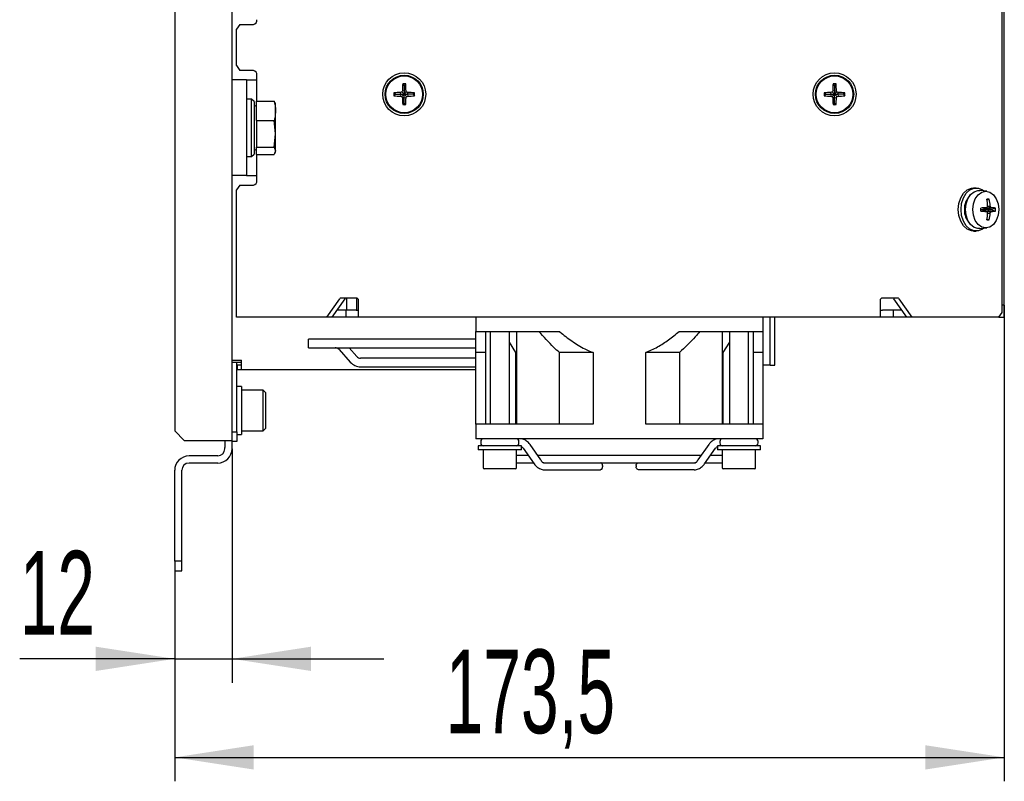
# Model space of a CAD drawing. Header units: millimetres. Extents: x 5 to 414, y 6 to 290.
# Tile 12 of 45: x 165 to 207, y 159 to 191. Entities that reach past the tile are written whole.
import ezdxf

# ---------------------------------------------------------------- set-up
doc = ezdxf.new("R2010")
doc.units = ezdxf.units.MM
doc.layers.add('SLD-0', color=7, linetype='Continuous')
doc.styles.add('SLDTEXTSTYLE0', font='TXT', dxfattribs={"width": 0.605})
doc.dimstyles.new('SLDDIMSTYLE0', dxfattribs={"dimtxt": 3.5, "dimasz": 3.302, "dimexe": 0, "dimexo": 0.0625, "dimgap": 0.875, "dimtad": 1, "dimlfac": 5, "dimrnd": 1e-09, "dimzin": 12, "dimdsep": 46, "dimtxsty": 'SLDTEXTSTYLE0', "dimsah": 1, "dimcen": 0.09, "dimadec": 0, "dimazin": 3, "dimtfac": 1, "dimtofl": 0, "dimtmove": 0, "dimatfit": 3, "dimfxl": 1, "dimfrac": 2, "dimtolj": 1, "dimtzin": 12, "dimarcsym": 0})
doc.dimstyles.new('SLDDIMSTYLE2', dxfattribs={"dimtxt": 3.5, "dimasz": 3.302, "dimexe": 0, "dimexo": 0.0625, "dimgap": 0.875, "dimtad": 1, "dimlfac": 5, "dimrnd": 1e-09, "dimzin": 12, "dimdsep": 46, "dimtxsty": 'SLDTEXTSTYLE0', "dimsah": 1, "dimcen": 0.09, "dimadec": 0, "dimazin": 3, "dimtfac": 1, "dimtmove": 0, "dimatfit": 0, "dimfxl": 1, "dimfrac": 2, "dimtolj": 1, "dimtzin": 12, "dimarcsym": 0})

# ---------------------------------------------------------------- blocks, each defined once
blk = doc.blocks.new('_D_7')
at = {"layer": 'SLD-0'}
for p, q in [((206.544, 178.606), (206.544, 158.699)), ((171.844, 167.506), (171.844, 158.699)), ((171.844, 159.699), (206.544, 159.699))]:
    blk.add_line(p, q, dxfattribs=at)
for points in [[(171.844, 159.699), (175.146, 159.191), (175.146, 160.207)], [(206.544, 159.699), (203.242, 160.207), (203.242, 159.191)]]:
    blk.add_solid(points, dxfattribs=at)
at = {"layer": 'SLD-0', "insert": (183.178, 164.21), "char_height": 3.5, "attachment_point": 1, "style": 'SLDTEXTSTYLE0'}
blk.add_mtext('173,5', dxfattribs=at)
blk = doc.blocks.new('_D_8')
at = {"layer": 'SLD-0'}
for p, q in [((174.244, 172.606), (174.244, 162.82)), ((171.844, 167.506), (171.844, 162.82)), ((171.844, 163.82), (165.361, 163.82)), ((171.844, 163.82), (174.244, 163.82)), ((174.244, 163.82), (180.594, 163.82))]:
    blk.add_line(p, q, dxfattribs=at)
for points in [[(171.844, 163.82), (168.542, 164.328), (168.542, 163.312)], [(174.244, 163.82), (177.546, 163.312), (177.546, 164.328)]]:
    blk.add_solid(points, dxfattribs=at)
at = {"layer": 'SLD-0', "insert": (165.361, 168.332), "char_height": 3.5, "attachment_point": 1, "style": 'SLDTEXTSTYLE0'}
blk.add_mtext('12', dxfattribs=at)

msp = doc.modelspace()

# ---------------------------------------------------------------- linework, layer by layer
at = {"color": 7, "linetype": 'Continuous', "lineweight": 25}
for p, q in [((174.2437, 172.9557), (174.2437, 223.0557)), ((206.4558, 178.3057), (206.4558, 222.9057)), ((206.5437, 178.6057), (206.5437, 223.1057)), ((171.8437, 222.6557), (171.8437, 173.3557)), ((174.5729, 190.3457), (174.4315, 190.1457)), ((174.5729, 190.3457), (175.1386, 190.3457)), ((174.4315, 188.6257), (174.4315, 190.1457)), ((174.4315, 188.6257), (174.5729, 188.4257)), ((175.1386, 188.4257), (174.5729, 188.4257)), ((175.2801, 187.1441), (175.2801, 188.2257)), ((174.8437, 188.0257), (174.2437, 188.0257)), ((174.8437, 188.0257), (174.8437, 184.0257)), ((174.8437, 188.0257), (175.2801, 188.0257)), ((181.4437, 187.7957), (181.3807, 187.8587)), ((181.4437, 187.7957), (181.5066, 187.8587)), ((181.4437, 187.7957), (181.4437, 187.5609)), ((199.4437, 187.7957), (199.3807, 187.8587)), ((199.4437, 187.7957), (199.5066, 187.8587)), ((199.4437, 187.7957), (199.4437, 187.5609)), ((181.0737, 187.4257), (181.0107, 187.4887)), ((181.0737, 187.4257), (181.0107, 187.3627)), ((181.0737, 187.4257), (181.3085, 187.4257)), ((181.3085, 187.4257), (181.2942, 187.5026)), ((181.3085, 187.4257), (181.2942, 187.3487)), ((181.3085, 187.4257), (181.4437, 187.4257)), ((181.4437, 187.4257), (181.346, 187.5233)), ((181.4437, 187.4257), (181.346, 187.3281)), ((181.4437, 187.5609), (181.3667, 187.5751)), ((181.4437, 187.5609), (181.5206, 187.5751)), ((181.4437, 187.5609), (181.4437, 187.4257)), ((181.4437, 187.4257), (181.5413, 187.5233)), ((181.4437, 187.4257), (181.5789, 187.4257)), ((181.4437, 187.4257), (181.5413, 187.3281)), ((181.4437, 187.2905), (181.4437, 187.4257)), ((181.5789, 187.4257), (181.5931, 187.5026)), ((181.5789, 187.4257), (181.5931, 187.3487)), ((181.8137, 187.4257), (181.5789, 187.4257)), ((181.8137, 187.4257), (181.8766, 187.4887)), ((181.8137, 187.4257), (181.8766, 187.3627)), ((199.0737, 187.4257), (199.0107, 187.4887)), ((199.0737, 187.4257), (199.0107, 187.3627)), ((199.0737, 187.4257), (199.3085, 187.4257)), ((199.3085, 187.4257), (199.2942, 187.5026)), ((199.3085, 187.4257), (199.2942, 187.3487)), ((199.3085, 187.4257), (199.4437, 187.4257)), ((199.4437, 187.4257), (199.346, 187.5233)), ((199.4437, 187.4257), (199.346, 187.3281)), ((199.4437, 187.5609), (199.3667, 187.5751)), ((199.4437, 187.5609), (199.5206, 187.5751)), ((199.4437, 187.5609), (199.4437, 187.4257)), ((199.4437, 187.4257), (199.5413, 187.5233)), ((199.4437, 187.4257), (199.5789, 187.4257)), ((199.4437, 187.4257), (199.5413, 187.3281)), ((199.4437, 187.2905), (199.4437, 187.4257)), ((199.5789, 187.4257), (199.5931, 187.5026)), ((199.5789, 187.4257), (199.5931, 187.3487)), ((199.8137, 187.4257), (199.5789, 187.4257)), ((199.8137, 187.4257), (199.8766, 187.4887)), ((199.8137, 187.4257), (199.8766, 187.3627)), ((175.0637, 187.2257), (174.8437, 187.2257)), ((175.1637, 187.1257), (175.0637, 187.2257)), ((175.0637, 184.8257), (175.0637, 187.2257)), ((175.1637, 187.1257), (175.1637, 184.9257)), ((175.2637, 186.9714), (175.1637, 186.9137)), ((175.2637, 187.1441), (176.0074, 187.1441)), ((175.2637, 186.3361), (175.2637, 187.1441)), ((176.0364, 187.0639), (176.0074, 187.1441)), ((176.0637, 187.0257), (176.0482, 187.0682)), ((176.0637, 186.7401), (176.0637, 187.0257)), ((181.4437, 187.2905), (181.3667, 187.2762)), ((181.4437, 187.0557), (181.3807, 186.9927)), ((181.4437, 187.2905), (181.5206, 187.2762)), ((181.4437, 187.0557), (181.4437, 187.2905)), ((181.4437, 187.0557), (181.5066, 186.9927)), ((199.4437, 187.2905), (199.3667, 187.2762)), ((199.4437, 187.0557), (199.3807, 186.9927)), ((199.4437, 187.2905), (199.5206, 187.2762)), ((199.4437, 187.0557), (199.4437, 187.2905)), ((199.4437, 187.0557), (199.5066, 186.9927)), ((176.0637, 185.7769), (176.0637, 186.7401)), ((175.2637, 186.3361), (175.2637, 185.2177)), ((175.2637, 186.3361), (176.0074, 186.3361)), ((176.0637, 185.7769), (176.0074, 186.3361)), ((176.0074, 185.2177), (176.0637, 185.7769)), ((176.0637, 185.0625), (176.0637, 185.7769)), ((175.0637, 184.8257), (175.1637, 184.9257)), ((175.1637, 185.1377), (175.2637, 185.0799)), ((175.2637, 185.2177), (176.0074, 185.2177)), ((175.2637, 184.9073), (175.2637, 185.2177)), ((176.0074, 185.2177), (176.0637, 185.0625)), ((176.0637, 185.0625), (176.0074, 184.9073)), ((176.0482, 184.9832), (176.0637, 185.0257)), ((176.0637, 185.0257), (176.0637, 185.0625)), ((174.8437, 184.8257), (175.0637, 184.8257)), ((175.2637, 184.9073), (176.0074, 184.9073)), ((175.2801, 183.8257), (175.2801, 184.9073)), ((174.8437, 184.0257), (174.2437, 184.0257)), ((174.8437, 184.0257), (175.2801, 184.0257)), ((174.5729, 183.6257), (174.4315, 183.4257)), ((174.4315, 178.1057), (174.4315, 183.4257)), ((174.5729, 183.6257), (175.1386, 183.6257)), ((205.3701, 183.5057), (205.257, 183.5057)), ((205.807, 183.3735), (205.5257, 183.4034)), ((205.8217, 183.0131), (205.9072, 183.0387)), ((205.5571, 182.6057), (205.6008, 182.6057)), ((205.6008, 182.6057), (205.7938, 182.6826)), ((205.6008, 182.6057), (205.7938, 182.5287)), ((205.6008, 182.6057), (205.792, 182.6057)), ((205.6508, 182.6256), (205.9706, 182.7033)), ((205.6508, 182.5858), (205.9706, 182.5081)), ((205.792, 182.6057), (206.0052, 182.6826)), ((205.792, 182.6057), (206.0052, 182.5287)), ((205.9581, 182.6057), (205.792, 182.6057)), ((205.8437, 182.749), (205.9539, 182.7551)), ((205.8437, 182.4623), (205.9539, 182.4562)), ((205.9581, 182.6057), (206.1688, 182.6687)), ((205.9581, 182.6057), (206.1688, 182.5427)), ((205.8217, 182.1983), (205.9072, 182.1727)), ((205.257, 181.7057), (205.3701, 181.7057)), ((205.5257, 181.8079), (205.807, 181.8379)), ((178.2057, 178.1057), (178.7507, 178.8764)), ((178.9628, 178.8764), (178.4178, 178.1057)), ((178.9128, 178.9057), (178.8007, 178.9057)), ((179.3371, 178.9057), (178.9128, 178.9057)), ((179.0437, 178.4057), (179.0437, 178.9057)), ((179.4371, 178.9057), (179.3371, 178.9057)), ((179.4437, 178.9055), (179.4437, 178.4057)), ((179.5371, 178.7057), (179.5371, 178.8057)), ((201.3503, 178.8057), (201.3503, 178.7057)), ((201.5503, 178.9057), (201.4503, 178.9057)), ((201.9745, 178.9057), (201.5503, 178.9057)), ((202.4695, 178.1057), (201.9245, 178.8764)), ((202.0867, 178.9057), (201.9745, 178.9057)), ((202.1367, 178.8764), (202.6816, 178.1057)), ((178.9956, 178.4057), (178.63, 178.4057)), ((178.9956, 178.4057), (178.9956, 178.1057)), ((179.4371, 178.4057), (178.9956, 178.4057)), ((179.4371, 178.4057), (179.5371, 178.4057)), ((179.5371, 178.1057), (179.5371, 178.7057)), ((201.3503, 178.7057), (201.3503, 178.1057)), ((201.3503, 178.4057), (201.4503, 178.4057)), ((201.8917, 178.4057), (201.4503, 178.4057)), ((201.8917, 178.4057), (201.8917, 178.1057)), ((202.2574, 178.4057), (201.8917, 178.4057)), ((206.5437, 178.6057), (206.4558, 178.6057)), ((206.5437, 178.1057), (206.5437, 178.6057)), ((178.2057, 178.1057), (174.4315, 178.1057)), ((178.4178, 178.1057), (178.2057, 178.1057)), ((178.9956, 178.1057), (178.4178, 178.1057)), ((179.4371, 178.1057), (178.9956, 178.1057)), ((179.5371, 178.1057), (179.4371, 178.1057)), ((201.3503, 178.1057), (179.5371, 178.1057)), ((184.4437, 178.1057), (184.4437, 177.5057)), ((196.4437, 178.1057), (196.4437, 177.5057)), ((196.7437, 176.1057), (196.7437, 178.1057)), ((196.9437, 176.1057), (196.9437, 178.1057)), ((201.4503, 178.1057), (201.3503, 178.1057)), ((201.8917, 178.1057), (201.4503, 178.1057)), ((202.4695, 178.1057), (201.8917, 178.1057)), ((202.6816, 178.1057), (202.4695, 178.1057)), ((206.3144, 178.1057), (202.6816, 178.1057)), ((206.3144, 178.1057), (206.4558, 178.3057)), ((206.3144, 178.1057), (206.5437, 178.1057)), ((184.4437, 177.5057), (185.4437, 177.5057)), ((184.8437, 177.5057), (184.8437, 173.6257)), ((185.0437, 177.5057), (185.0437, 173.6257)), ((185.4437, 177.5057), (187.9437, 177.5057)), ((185.8437, 173.6257), (185.8437, 177.5057)), ((186.1437, 177.5057), (186.1437, 173.6257)), ((192.9437, 177.5057), (195.4437, 177.5057)), ((194.7437, 177.5057), (194.7437, 173.6257)), ((195.0437, 177.5057), (195.0437, 173.6257)), ((195.4437, 177.5057), (196.4437, 177.5057)), ((195.8437, 173.6257), (195.8437, 177.5057)), ((196.0437, 177.5057), (196.0437, 173.6257)), ((180.4437, 177.1857), (177.4437, 177.1857)), ((177.4437, 176.8257), (177.4437, 177.1857)), ((180.7008, 177.1857), (180.4437, 177.1857)), ((181.3119, 177.1857), (180.7008, 177.1857)), ((181.5691, 177.1857), (181.3119, 177.1857)), ((184.4437, 177.1857), (181.5691, 177.1857)), ((177.4437, 176.8257), (180.4437, 176.8257)), ((178.7204, 176.752), (179.1893, 176.2253)), ((179.4582, 176.4647), (179.1368, 176.8257)), ((180.4437, 176.8257), (180.7008, 176.8257)), ((180.7008, 176.8257), (181.3119, 176.8257)), ((181.3119, 176.8257), (181.5691, 176.8257)), ((181.5691, 176.8257), (184.4437, 176.8257)), ((186.117, 176.6257), (185.8437, 177.0603)), ((195.0437, 177.0623), (194.7703, 176.6257)), ((174.2564, 176.3057), (174.6437, 176.3057)), ((174.6437, 175.9057), (174.6437, 176.3057)), ((180.6894, 176.391), (179.6225, 176.391)), ((180.9723, 176.391), (180.6894, 176.391)), ((181.6007, 176.391), (180.9723, 176.391)), ((181.8835, 176.391), (181.6007, 176.391)), ((184.4437, 176.391), (181.8835, 176.391)), ((184.8437, 176.6257), (184.4437, 176.6257)), ((184.4437, 173.6257), (184.4437, 176.6257)), ((186.1437, 176.6257), (186.117, 176.6257)), ((186.117, 173.6257), (186.117, 176.6257)), ((189.3437, 176.6257), (187.9344, 176.6257)), ((187.9344, 173.6257), (187.9344, 176.6257)), ((189.3437, 176.6257), (189.3437, 173.6257)), ((191.5437, 173.6257), (191.5437, 176.6257)), ((192.9529, 176.6257), (191.5437, 176.6257)), ((192.9529, 176.6257), (192.9529, 173.6257)), ((194.7703, 176.6257), (194.7437, 176.6257)), ((194.7703, 176.6257), (194.7703, 173.6257)), ((196.4437, 176.6257), (196.0437, 176.6257)), ((196.4437, 176.6257), (196.4437, 173.6257)), ((174.6437, 176.2057), (174.2437, 176.2057)), ((174.4437, 173.3057), (174.4437, 176.2057)), ((174.4637, 175.9057), (174.4437, 175.9057)), ((174.6437, 176.1057), (174.4637, 176.1057)), ((174.4637, 176.1057), (174.4637, 175.9057)), ((174.6437, 175.9057), (174.4637, 175.9057)), ((184.4437, 175.9057), (174.6437, 175.9057)), ((179.6225, 176.031), (180.6894, 176.031)), ((180.6894, 176.031), (180.9723, 176.031)), ((180.9723, 176.031), (181.6007, 176.031)), ((181.6007, 176.031), (181.8835, 176.031)), ((181.8835, 176.031), (184.4437, 176.031)), ((196.5437, 176.1057), (196.4437, 176.1057)), ((196.7437, 176.1057), (196.5437, 176.1057)), ((196.7437, 176.1057), (196.9437, 176.1057)), ((174.6437, 175.2057), (174.4437, 175.2057)), ((174.6437, 175.2057), (174.6437, 173.2057)), ((175.5437, 175.0557), (174.6837, 175.0557)), ((175.6437, 174.9557), (175.5437, 175.0557)), ((175.5437, 173.3557), (175.5437, 175.0557)), ((175.6437, 174.9557), (175.6437, 173.4557)), ((175.5437, 173.3557), (175.6437, 173.4557)), ((184.4437, 173.6257), (184.4437, 173.0257)), ((185.4437, 173.6257), (184.4437, 173.6257)), ((189.3437, 173.6257), (185.4437, 173.6257)), ((195.4437, 173.6257), (191.5437, 173.6257)), ((196.4437, 173.6257), (195.4437, 173.6257)), ((196.4437, 173.6257), (196.4437, 173.0257)), ((172.2437, 172.9557), (171.8437, 173.3557)), ((174.2437, 173.3057), (174.4437, 173.3057)), ((174.4437, 173.3057), (174.4437, 172.9057)), ((174.4437, 173.2057), (174.6437, 173.2057)), ((174.6837, 173.3557), (175.5437, 173.3557)), ((185.4437, 173.0257), (184.4437, 173.0257)), ((195.4437, 173.0257), (185.4437, 173.0257)), ((196.4437, 173.0257), (195.4437, 173.0257)), ((172.2437, 172.9557), (173.6437, 172.9557)), ((173.6437, 172.9557), (174.2437, 172.9557)), ((173.9437, 172.9557), (173.9437, 172.6557)), ((173.9437, 172.6057), (173.9437, 172.6557)), ((174.2437, 172.6557), (174.2437, 172.9557)), ((174.4437, 172.9057), (174.2437, 172.9057)), ((174.2437, 172.6057), (174.2437, 172.6557)), ((184.5437, 172.7257), (184.5437, 172.5657)), ((186.3437, 172.7257), (184.5437, 172.7257)), ((186.3437, 172.5657), (184.5437, 172.5657)), ((184.6437, 172.9057), (184.6437, 172.8457)), ((184.7437, 172.5657), (184.7437, 171.8057)), ((186.1437, 171.8057), (186.1437, 172.5657)), ((186.2437, 172.8457), (186.2437, 172.9057)), ((186.3437, 172.5657), (186.3437, 172.7257)), ((186.4196, 172.6241), (186.8782, 171.9756)), ((187.1573, 172.1414), (186.7087, 172.7758)), ((194.1786, 172.7758), (193.7297, 172.141)), ((194.0091, 171.9756), (194.4677, 172.6241)), ((194.5437, 172.7257), (194.5437, 172.5657)), ((196.3437, 172.7257), (194.5437, 172.7257)), ((196.3437, 172.5657), (194.5437, 172.5657)), ((194.6437, 172.9057), (194.6437, 172.8457)), ((194.7437, 172.5657), (194.7437, 171.8057)), ((196.1437, 171.8057), (196.1437, 172.5657)), ((196.2437, 172.8457), (196.2437, 172.9057)), ((196.3437, 172.5657), (196.3437, 172.7257)), ((173.6437, 172.3057), (172.4437, 172.3057)), ((186.6377, 172.3157), (186.1437, 172.3157)), ((193.8532, 172.3157), (187.0341, 172.3157)), ((194.7437, 172.3157), (194.2496, 172.3157)), ((173.6437, 172.0057), (172.4437, 172.0057)), ((186.1037, 171.7657), (184.7837, 171.7657)), ((186.1437, 172.0157), (186.8499, 172.0157)), ((187.1715, 172.1189), (187.1573, 172.1414)), ((187.2695, 172.0157), (193.6212, 172.0157)), ((189.7433, 171.9057), (189.7433, 171.8457)), ((191.144, 171.9057), (191.144, 171.8457)), ((194.0375, 172.0157), (194.7437, 172.0157)), ((196.1037, 171.7657), (194.7837, 171.7657)), ((171.8437, 167.9057), (171.8437, 171.7057)), ((172.1437, 167.9057), (172.1437, 171.7057)), ((187.3162, 171.7257), (187.3586, 171.7257)), ((187.3586, 171.7257), (188.9852, 171.7257)), ((188.9852, 171.7257), (189.6233, 171.7257)), ((191.9022, 171.7257), (191.264, 171.7257)), ((193.5287, 171.7257), (191.9022, 171.7257)), ((193.5711, 171.7257), (193.5287, 171.7257)), ((172.1437, 167.9057), (171.8437, 167.9057)), ((171.8437, 167.9057), (171.8437, 167.5057)), ((172.1437, 167.5057), (172.1437, 167.9057)), ((171.8437, 167.5057), (172.1437, 167.5057))]:
    msp.add_line(p, q, dxfattribs=at)
at = {"color": 7, "linetype": 'Continuous', "lineweight": 25, "flags": 128}
for points in [[(204.6206, 182.6057), (204.6464, 182.8592), (204.7216, 183.0923), (204.8403, 183.2859), (204.9926, 183.4244), (205.1664, 183.4965), (205.257, 183.5057)], [(204.7338, 182.6057), (204.7595, 182.8592), (204.8348, 183.0923), (204.9534, 183.2859), (205.1058, 183.4244), (205.2796, 183.4965), (205.4607, 183.4965), (205.6345, 183.4244), (205.6869, 183.3863)], [(204.9176, 182.6057), (204.9427, 182.8415), (205.0159, 183.0563), (205.1306, 183.2311), (205.2766, 183.3504), (205.441, 183.4034), (205.5257, 183.4034)], [(205.2217, 182.6057), (205.2483, 182.8436), (205.3256, 183.0583), (205.4461, 183.2286), (205.5979, 183.338), (205.7661, 183.3757), (205.9344, 183.338), (206.0862, 183.2286), (206.2066, 183.0583), (206.284, 182.8436), (206.3106, 182.6057), (206.284, 182.3677), (206.2066, 182.1531), (206.0862, 181.9827), (205.9344, 181.8734), (205.7661, 181.8357), (205.5979, 181.8734), (205.4461, 181.9827), (205.3256, 182.1531), (205.2483, 182.3677), (205.2217, 182.6057)], [(205.257, 181.7057), (205.1664, 181.7148), (204.9926, 181.787), (204.8403, 181.9255), (204.7216, 182.1191), (204.6464, 182.3521), (204.6206, 182.6057)], [(205.6869, 181.8251), (205.6345, 181.787), (205.4607, 181.7148), (205.2796, 181.7148), (205.1058, 181.787), (204.9534, 181.9255), (204.8348, 182.1191), (204.7595, 182.3521), (204.7338, 182.6057)], [(205.5257, 181.8079), (205.441, 181.8079), (205.2766, 181.861), (205.1306, 181.9802), (205.0159, 182.155), (204.9427, 182.3699), (204.9176, 182.6057)], [(186.4196, 172.6241), (186.4206, 172.6228), (186.4209, 172.6224)], [(194.4677, 172.6241), (194.4667, 172.6228), (194.4665, 172.6226)]]:
    msp.add_lwpolyline(points, dxfattribs=at)
at = {"color": 7, "linetype": 'Continuous', "lineweight": 25}
for centre, radius in [((181.4437, 187.4257), 0.9), ((181.4437, 187.4257), 0.8), ((199.4437, 187.4257), 0.9), ((199.4437, 187.4257), 0.8), ((181.4437, 187.4257), 0.77), ((199.4437, 187.4257), 0.77)]:
    msp.add_circle(centre, radius, dxfattribs=at)
for centre, radius, start, end in [((175.1033, 190.5207), 0.1785, 281.42175, 8.04947), ((175.1033, 188.2507), 0.1785, 351.95053, 78.57825), ((187.1009, 187.4347), 5.7359, 175.76153, 178.59755), ((181.4437, 181.6801), 6.1788, 89.41598, 90.58402), ((175.7864, 187.4347), 5.7359, 1.40245, 4.23847), ((205.1009, 187.4347), 5.7359, 175.76153, 178.59755), ((199.4437, 181.6801), 6.1788, 89.41598, 90.58402), ((193.7864, 187.4347), 5.7359, 1.40245, 4.23847), ((187.1892, 187.4257), 6.1788, 179.41598, 180.58402), ((181.4346, 181.7684), 5.7359, 91.40245, 94.23847), ((183.5637, 181.89), 6.0541, 111.48801, 112.01596), ((186.9794, 185.3056), 6.0541, 157.98404, 158.51199), ((175.9079, 185.3056), 6.0541, 21.48801, 22.01596), ((179.3236, 181.89), 6.0541, 67.98404, 68.51199), ((181.4527, 181.7684), 5.7359, 85.76153, 88.59755), ((175.6981, 187.4257), 6.1788, 359.41598, 0.58402), ((205.1892, 187.4257), 6.1788, 179.41598, 180.58402), ((199.4346, 181.7684), 5.7359, 91.40245, 94.23847), ((201.5637, 181.89), 6.0541, 111.48801, 112.01596), ((204.9794, 185.3056), 6.0541, 157.98404, 158.51199), ((193.9079, 185.3056), 6.0541, 21.48801, 22.01596), ((197.3236, 181.89), 6.0541, 67.98404, 68.51199), ((199.4527, 181.7684), 5.7359, 85.76153, 88.59755), ((193.6981, 187.4257), 6.1788, 359.41598, 0.58402), ((181.4346, 193.083), 5.7359, 265.76153, 268.59755), ((183.5637, 192.9614), 6.0541, 247.98404, 248.51199), ((186.9794, 189.5457), 6.0541, 201.48801, 202.01596), ((187.1009, 187.4166), 5.7359, 181.40245, 184.23847), ((181.4437, 193.1712), 6.1788, 269.41598, 270.58402), ((175.7864, 187.4166), 5.7359, 355.76153, 358.59755), ((175.9079, 189.5457), 6.0541, 337.98404, 338.51199), ((179.3236, 192.9614), 6.0541, 291.48801, 292.01596), ((181.4527, 193.083), 5.7359, 271.40245, 274.23847), ((199.4346, 193.083), 5.7359, 265.76153, 268.59755), ((201.5637, 192.9614), 6.0541, 247.98404, 248.51199), ((204.9794, 189.5457), 6.0541, 201.48801, 202.01596), ((205.1009, 187.4166), 5.7359, 181.40245, 184.23847), ((199.4437, 193.1712), 6.1788, 269.41598, 270.58402), ((193.7864, 187.4166), 5.7359, 355.76153, 358.59755), ((193.9079, 189.5457), 6.0541, 337.98404, 338.51199), ((197.3236, 192.9614), 6.0541, 291.48801, 292.01596), ((199.4527, 193.083), 5.7359, 271.40245, 274.23847), ((175.1033, 183.8007), 0.1785, 281.42175, 8.04947), ((205.6813, 182.6336), 0.8066, 136.59666, 181.98286), ((205.8626, 179.9504), 3.0886, 89.17384, 90.82616), ((202.8483, 182.613), 3.0002, 2.71596, 8.1575), ((204.1787, 182.6081), 1.7813, 4.7341, 13.98765), ((205.6813, 182.5778), 0.8066, 178.01714, 223.40334), ((205.9549, 177.9229), 4.7624, 91.93766, 94.79851), ((202.3584, 182.6057), 3.1987, 358.87181, 1.12819), ((205.9549, 187.2885), 4.7624, 265.20149, 268.06234), ((199.9575, 193.6484), 12.4222, 298.0234, 298.22568), ((199.9575, 171.5629), 12.4222, 61.77432, 61.9766), ((202.8483, 182.5984), 3.0002, 351.8425, 357.28404), ((202.9158, 183.4388), 3.008, 345.84748, 346.86308), ((202.9158, 181.7726), 3.008, 13.13692, 14.15252), ((204.1787, 182.6033), 1.7813, 346.01235, 355.2659), ((204.2747, 182.1866), 1.7728, 16.94405, 18.70311), ((204.2747, 183.0247), 1.7728, 341.29689, 343.05595), ((205.2786, 181.5061), 1.3828, 58.30448, 59.97446), ((205.2786, 183.7053), 1.3828, 300.02554, 301.69552), ((205.9539, 181.1172), 1.5662, 82.11532, 88.12578), ((205.9539, 184.0941), 1.5662, 271.87422, 277.88468), ((204.3227, 182.6057), 1.8472, 358.0461, 1.9539), ((205.8626, 185.261), 3.0886, 269.17384, 270.82616), ((178.8037, 178.8431), 0.0626, 92.7971, 147.92528), ((179.0158, 178.8431), 0.0626, 92.7971, 147.92528), ((179.4371, 178.8057), 0.1, 0, 90), ((201.4503, 178.8057), 0.1, 90, 180), ((201.8715, 178.8431), 0.0626, 32.07472, 87.2029), ((202.0836, 178.8431), 0.0626, 32.07472, 87.2029), ((178.5561, 176.6057), 0.22, 41.67585, 90), ((179.6225, 176.611), 0.22, 221.67585, 270), ((179.6225, 176.611), 0.58, 221.67585, 270), ((174.6837, 175.0157), 0.04, 90, 180), ((174.6837, 173.3957), 0.04, 180, 270), ((184.7637, 172.9057), 0.12, 90, 180), ((186.1237, 172.9057), 0.12, 0, 90), ((194.7637, 172.9057), 0.12, 90, 180), ((196.1237, 172.9057), 0.12, 0, 90), ((173.6437, 172.6057), 0.3, 270, 0), ((173.6437, 172.6057), 0.6, 270, 0), ((184.7637, 172.8457), 0.12, 180, 270), ((186.1237, 172.8457), 0.12, 270, 0), ((194.7637, 172.8457), 0.12, 180, 270), ((196.1237, 172.8457), 0.12, 270, 0), ((172.4437, 171.7057), 0.6, 90, 180), ((172.4437, 171.7057), 0.3, 90, 180), ((184.7837, 171.8057), 0.04, 180, 270), ((186.1037, 171.8057), 0.04, 270, 0), ((194.7837, 171.8057), 0.04, 180, 270), ((196.1037, 171.8057), 0.04, 270, 0)]:
    msp.add_arc(centre, radius, start, end, dxfattribs=at)
for points, knots in [([(176.0074, 187.1441), (176.0084, 187.1399), (176.0429, 187.0068), (176.0535, 186.8713), (176.0637, 186.7401)], [0, 0, 0, 0, 0.03144935, 1, 1, 1, 1]), ([(176.0637, 186.7401), (176.0573, 186.6378), (176.049, 186.5023), (176.0156, 186.3689), (176.0074, 186.3361)], [0, 0, 0, 0, 0.7546146, 1, 1, 1, 1]), ([(184.4437, 176.6257), (184.4437, 176.7005), (184.4437, 176.8514), (184.4437, 177.1553), (184.4437, 177.3887), (184.4437, 177.5057)], [0, 0, 0, 0, 0.3292441, 0.663796, 1, 1, 1, 1]), ([(187.9344, 176.6257), (187.8575, 176.6967), (187.5566, 176.975), (187.2815, 177.2792), (187.0767, 177.5057)], [0, 0, 0, 0, 0.2553525, 1, 1, 1, 1]), ([(187.9437, 177.5057), (187.9478, 177.5022), (188.1127, 177.3628), (188.4524, 177.1008), (188.9193, 176.8096), (189.2292, 176.6753), (189.3437, 176.6257)], [0, 0, 0, 0, 0.0098668, 0.3901104, 0.7746999, 1, 1, 1, 1]), ([(191.5437, 176.6257), (191.71, 176.7005), (192.0454, 176.8514), (192.5104, 177.1553), (192.799, 177.3887), (192.9437, 177.5057)], [0, 0, 0, 0, 0.3292441, 0.663796, 1, 1, 1, 1]), ([(193.8106, 177.5057), (193.747, 177.4338), (193.4754, 177.1269), (193.1795, 176.843), (192.9529, 176.6257)], [0, 0, 0, 0, 0.2343021, 1, 1, 1, 1]), ([(196.4437, 177.5057), (196.4437, 177.5022), (196.4437, 177.3628), (196.4437, 177.1008), (196.4437, 176.8096), (196.4437, 176.6753), (196.4437, 176.6257)], [0, 0, 0, 0, 0.0098668, 0.3901104, 0.7746999, 1, 1, 1, 1]), ([(186.7087, 172.7758), (186.6861, 172.8049), (186.6221, 172.8873), (186.4942, 172.9799), (186.363, 173.0222), (186.2898, 173.025), (186.2708, 173.0257)], [0, 0, 0, 0, 0.19850835, 0.56246802, 0.88627487, 1, 1, 1, 1]), ([(194.6166, 173.0257), (194.5823, 173.0234), (194.4915, 173.0173), (194.3514, 172.9553), (194.243, 172.8618), (194.1918, 172.7935), (194.1786, 172.7758)], [0, 0, 0, 0, 0.2047255, 0.5414456, 0.8811564, 1, 1, 1, 1]), ([(186.3437, 172.6934), (186.3531, 172.6891), (186.3791, 172.6773), (186.4038, 172.6448), (186.4196, 172.6241)], [0, 0, 0, 0, 0.361313, 1, 1, 1, 1]), ([(194.4677, 172.6241), (194.4798, 172.6401), (194.5042, 172.6722), (194.5304, 172.6864), (194.5437, 172.6936)], [0, 0, 0, 0, 0.4963097, 1, 1, 1, 1]), ([(186.8782, 171.9756), (186.9008, 171.9465), (186.9649, 171.864), (187.0928, 171.7714), (187.2239, 171.7292), (187.2972, 171.7264), (187.3162, 171.7257)], [0, 0, 0, 0, 0.1985084, 0.562468, 0.8862749, 1, 1, 1, 1]), ([(187.2877, 172.0188), (187.2869, 172.018), (187.2837, 172.015), (187.2685, 172.0154), (187.2452, 172.0249), (187.2181, 172.0476), (187.1933, 172.081), (187.1785, 172.1067), (187.1715, 172.1189)], [0, 0, 0, 0, 0.0559922, 0.2140915, 0.3971412, 0.5999961, 0.8115471, 1, 1, 1, 1]), ([(189.6233, 171.7257), (189.625, 171.7257), (189.6338, 171.7258), (189.656, 171.7288), (189.6882, 171.742), (189.7186, 171.7693), (189.7393, 171.8052), (189.742, 171.8322), (189.7433, 171.8457)], [0, 0, 0, 0, 0.027067, 0.1414524, 0.3561205, 0.5707566, 0.785378, 1, 1, 1, 1]), ([(189.7433, 171.9057), (189.742, 171.9192), (189.7394, 171.9463), (189.7185, 171.9817), (189.6933, 172.0063), (189.6737, 172.0133), (189.6668, 172.0157)], [0, 0, 0, 0, 0.2825751, 0.5651494, 0.8477431, 1, 1, 1, 1]), ([(191.144, 171.9057), (191.1453, 171.9192), (191.148, 171.9463), (191.1688, 171.9817), (191.194, 172.0063), (191.2136, 172.0133), (191.2205, 172.0157)], [0, 0, 0, 0, 0.2825751, 0.5651494, 0.8477431, 1, 1, 1, 1]), ([(191.264, 171.7257), (191.2623, 171.7257), (191.2535, 171.7258), (191.2313, 171.7288), (191.1991, 171.742), (191.1687, 171.7693), (191.148, 171.8052), (191.1453, 171.8322), (191.144, 171.8457)], [0, 0, 0, 0, 0.027067, 0.1414524, 0.3561205, 0.5707566, 0.785378, 1, 1, 1, 1]), ([(193.5711, 171.7257), (193.6054, 171.728), (193.6961, 171.734), (193.8363, 171.7961), (193.9446, 171.8895), (193.9958, 171.9579), (194.0091, 171.9756)], [0, 0, 0, 0, 0.2047255, 0.5414456, 0.8811564, 1, 1, 1, 1]), ([(193.7158, 172.1189), (193.714, 172.1157), (193.7056, 172.1011), (193.6895, 172.0741), (193.6648, 172.0432), (193.6371, 172.0216), (193.6099, 172.0132), (193.6014, 172.0178), (193.5974, 172.02)], [0, 0, 0, 0, 0.0482045, 0.2211606, 0.411614, 0.6149305, 0.8193184, 1, 1, 1, 1]), ([(193.73, 172.1408), (193.729, 172.1395), (193.7238, 172.1333), (193.7194, 172.1253), (193.7158, 172.1189)], [0, 0, 0, 0, 0.1953931, 1, 1, 1, 1])]:
    msp.add_open_spline(points, degree=3, knots=knots, dxfattribs=at)

# ---------------------------------------------------------------- dimensions: what is measured, and where the dimension line sits
at = {"layer": 'SLD-0'}
for base, p2, dimstyle, picture, middle in [((206.5437, 159.6986), (206.5437, 178.6057), 'SLDDIMSTYLE0', '_D_7', (189.1937, 159.6986)), ((174.2437, 163.8205), (174.2437, 172.6057), 'SLDDIMSTYLE2', '_D_8', (168.0348, 163.8205))]:
    dim = msp.add_linear_dim(base=base, p1=(171.8437, 167.5057), p2=p2, dimstyle=dimstyle, dxfattribs=at)
    dim.commit()
    dim.dimension.update_dxf_attribs({"geometry": picture, "text_midpoint": middle, "dimtype": 160})

doc.saveas('drawing.dxf')
